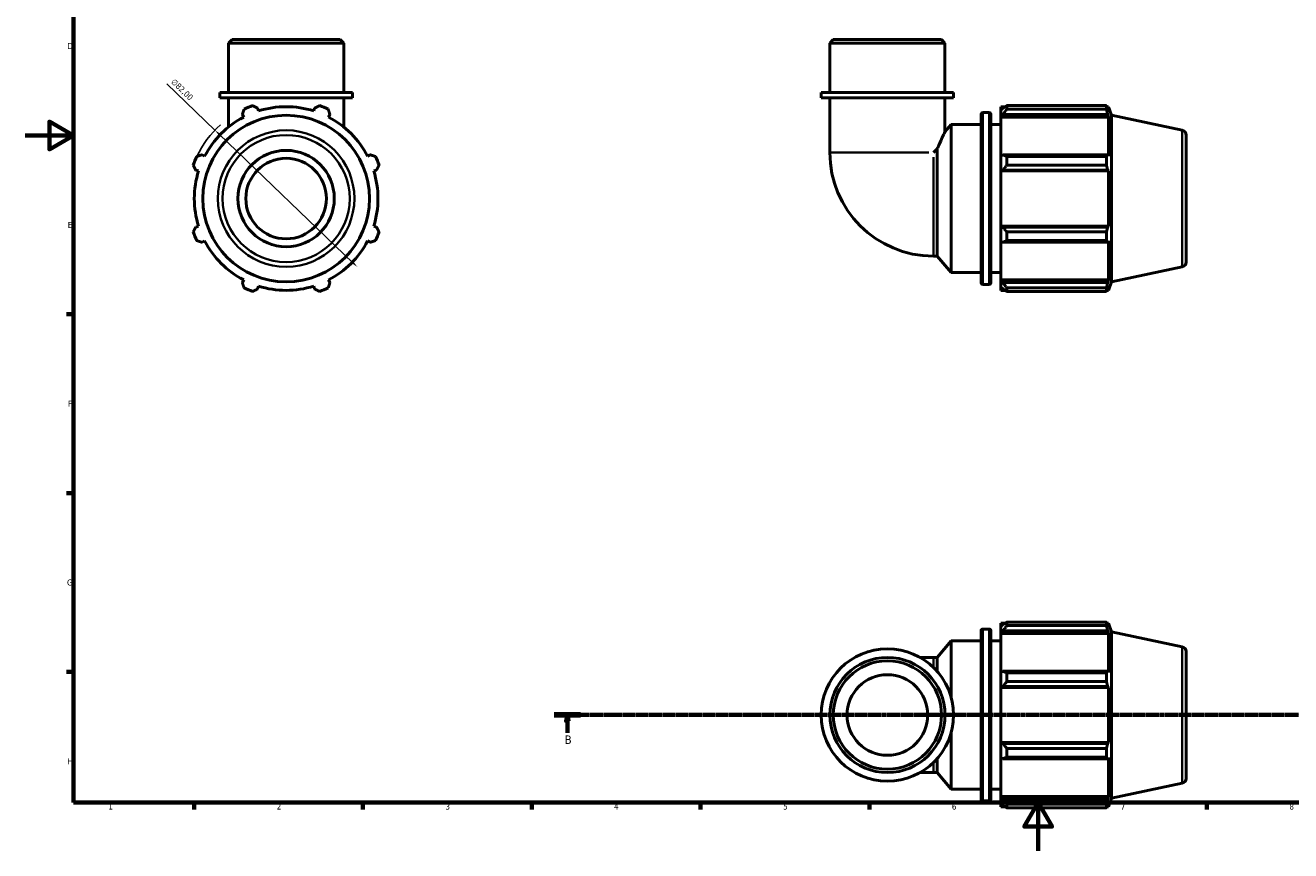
# Model space of a CAD drawing. Header units: millimetres. Extents: x 0 to 931, y 0 to 900.
# Tile 1 of 5: x 0 to 525, y 0 to 343. Entities that reach past the tile are written whole.
import ezdxf

# ---------------------------------------------------------------- set-up
doc = ezdxf.new("R2010")
doc.units = ezdxf.units.MM
doc.linetypes.add('CHAIN', pattern=[0.7087, 0.4724, -0.0591, 0.1181, -0.0591])
for name, color, linetype, lineweight in [('Border (ISO)', 7, 'Continuous', 70), ('Dimension (ISO)', 7, 'Continuous', 25), ('Section Line (ISO)', 7, 'CHAIN', 70), ('Visible (ISO)', 7, 'Continuous', 50), ('Visible Narrow (ISO)', 7, 'Continuous', 35)]:
    doc.layers.add(name, color=color, linetype=linetype, lineweight=lineweight)
doc.styles.add('Label Text (ISO)', font='tahoma.ttf')
doc.styles.add('Note Text (ISO)', font='tahoma.ttf')
doc.dimstyles.new('Default (ISO)', dxfattribs={"dimtxt": 2.5, "dimasz": 2.5, "dimexe": 3.175, "dimexo": 0, "dimgap": 0.762, "dimtad": 1, "dimrnd": 1e-08, "dimzin": 0, "dimtxsty": 'Note Text (ISO)', "dimcen": 0.09, "dimdle": 10, "dimclrd": 256, "dimclre": 256, "dimclrt": 232, "dimazin": 0, "dimtfac": 1.40208, "dimtmove": 0, "dimatfit": 3, "dimfxl": 1, "dimtolj": 1, "dimtzin": 0, "dimlwd": -1, "dimlwe": -1, "dimarcsym": 0})

# ---------------------------------------------------------------- blocks, each defined once
blk = doc.blocks.new('Borders Default Border')
at = {"layer": 'Border (ISO)'}
for p, q in [((20, 222.75), (17.1, 222.75)), ((20, 148.5), (17.1, 148.5)), ((20, 74.25), (17.1, 74.25)), ((70.08, 20), (70.08, 17.1)), ((140.17, 20), (140.17, 17.1)), ((210.25, 20), (210.25, 17.1)), ((280.33, 20), (280.33, 17.1)), ((350.42, 20), (350.42, 17.1)), ((490.58, 20), (490.58, 17.1))]:
    blk.add_line(p, q, dxfattribs=at)
at = {"layer": 'Border (ISO)', "flags": 128}
for points in [[(20, 20), (20, 574), (821, 574), (821, 20), (20, 20)], [(0, 297), (20, 297), (10, 302.77), (10, 291.23), (20, 297)], [(420.5, 0), (420.5, 20), (414.73, 10), (426.27, 10), (420.5, 20)]]:
    blk.add_lwpolyline(points, dxfattribs=at)
at = {"layer": 'Border (ISO)', "color": 232, "true_color": 0xca0064, "char_height": 2.5, "attachment_point": 7, "style": 'Note Text (ISO)'}
for s, insert in [('D', (17.43, 332.88)), ('E', (17.64, 258.63)), ('F', (17.7, 184.38)), ('G', (17.31, 110.08)), ('H', (17.44, 35.88)), ('1', (34.48, 17.1)), ('2', (104.37, 17.1)), ('3', (174.43, 17.05)), ('4', (244.42, 17.1)), ('5', (314.64, 17.05)), ('6', (384.66, 17.05)), ('7', (454.77, 17.1)), ('8', (524.81, 17.04))]:
    blk.add_mtext(s, dxfattribs=dict(at, insert=insert))
blk = doc.blocks.new('2dTransSection0')
at = {"layer": 'Section Line (ISO)', "linetype": 'CHAIN'}
blk.add_line((219.5, 56.35), (630.31, 56.35), dxfattribs=at)
at = {"layer": 'Section Line (ISO)', "linetype": 'Continuous', "lineweight": 140}
for p, q in [((219.5, 56.35), (230.56, 56.35)), ((619.25, 56.35), (630.31, 56.35))]:
    blk.add_line(p, q, dxfattribs=at)
at = {"layer": 'Section Line (ISO)', "linetype": 'Continuous'}
for p, q in [((225.03, 56.35), (224.53, 53.85)), ((224.53, 53.85), (225.53, 53.85)), ((225.03, 53.85), (225.03, 56.35)), ((225.53, 53.85), (225.03, 56.35)), ((225.03, 48.9), (225.03, 53.85)), ((624.78, 56.35), (624.28, 53.85)), ((624.28, 53.85), (625.28, 53.85)), ((624.78, 53.85), (624.78, 56.35)), ((625.28, 53.85), (624.78, 56.35)), ((624.78, 48.9), (624.78, 53.85))]:
    blk.add_line(p, q, dxfattribs=at)
at = {"layer": 'Section Line (ISO)', "linetype": 'Continuous', "flags": 128}
for points in [[(225.53, 53.85), (225.03, 56.35), (224.53, 53.85), (225.53, 53.85)], [(625.28, 53.85), (624.78, 56.35), (624.28, 53.85), (625.28, 53.85)]]:
    blk.add_lwpolyline(points, dxfattribs=at)
at = {"layer": 'Section Line (ISO)'}
for points in [[(225.53, 53.85), (225.03, 56.35), (224.53, 53.85), (225.53, 53.85)], [(625.28, 53.85), (624.78, 56.35), (624.28, 53.85), (625.28, 53.85)]]:
    blk.add_solid(points, dxfattribs=at)
at = {"layer": 'Section Line (ISO)', "char_height": 3.5, "attachment_point": 7, "style": 'Label Text (ISO)'}
for insert in [(223.96, 44.35), (623.71, 44.35)]:
    blk.add_mtext('B', dxfattribs=dict(at, insert=insert))
blk = doc.blocks.new('*D12')
at = {"layer": 'Defpoints', "color": 0, "transparency": 16777216}
for p in [(78.72, 299.22), (137.84, 242.4)]:
    blk.add_point(p, dxfattribs=at)
at = {"layer": 'Dimension (ISO)', "transparency": 16777216}
for p, q in [((78.72, 299.22), (58.69, 318.47)), ((136.04, 244.13), (80.52, 297.48))]:
    blk.add_line(p, q, dxfattribs=at)
blk.add_arc((108.28, 270.81), 41, 131.6993, 154.792, dxfattribs=at)
for points in [[(80.81, 297.78), (80.23, 297.18), (78.72, 299.22)], [(136.33, 244.43), (135.75, 243.83), (137.84, 242.4)]]:
    blk.add_solid(points, dxfattribs=at)
at = {"layer": 'Dimension (ISO)', "color": 232, "true_color": 0xca0064, "transparency": 16777216, "insert": (62, 320.8), "char_height": 2.5, "attachment_point": 1, "rotation": 316.1362, "style": 'Note Text (ISO)'}
blk.add_mtext('\\A1;∅82,00', dxfattribs=at)

msp = doc.modelspace()

# ---------------------------------------------------------------- linework, layer by layer
at = {"layer": 'Visible (ISO)'}
for p, q in [((85.814, 336.806), (84.38, 335.372)), ((85.814, 336.806), (130.749, 336.806)), ((130.749, 336.806), (132.183, 335.372)), ((335.446, 336.806), (334.012, 335.372)), ((335.446, 336.806), (380.381, 336.806)), ((380.381, 336.806), (381.815, 335.372)), ((132.183, 335.372), (84.38, 335.372)), ((84.38, 314.806), (84.38, 335.372)), ((132.183, 314.806), (132.183, 335.372)), ((381.815, 335.372), (334.012, 335.372)), ((334.012, 314.806), (334.012, 335.372)), ((381.815, 314.806), (381.815, 335.372)), ((135.768, 314.806), (80.795, 314.806)), ((80.795, 312.606), (80.795, 314.806)), ((135.768, 312.606), (80.795, 312.606)), ((84.38, 312.606), (84.38, 300.515)), ((132.183, 312.606), (132.183, 300.515)), ((135.768, 312.606), (135.768, 314.806)), ((385.4, 314.806), (330.427, 314.806)), ((330.427, 312.606), (330.427, 314.806)), ((385.4, 312.606), (330.427, 312.606)), ((334.012, 312.606), (334.012, 289.927)), ((381.815, 312.606), (381.815, 298.515)), ((385.4, 312.606), (385.4, 314.806)), ((90.107, 305.719), (90.675, 304.628)), ((96.815, 307.171), (96.446, 308.344)), ((120.117, 308.344), (119.747, 307.171)), ((125.888, 304.628), (126.456, 305.719)), ((396.767, 235.936), (396.767, 305.676)), ((397.567, 306.476), (400.1, 306.476)), ((400.9, 305.676), (400.9, 235.936)), ((405.034, 308.936), (405.034, 307.562)), ((405.034, 308.936), (406.779, 308.936)), ((405.854, 308.344), (405.034, 307.562)), ((405.034, 304.991), (405.034, 307.562)), ((405.034, 304.991), (405.854, 305.719)), ((405.034, 304.628), (405.034, 304.991)), ((405.854, 305.719), (449.363, 305.719)), ((407.494, 309.384), (407.494, 307.901)), ((407.494, 309.384), (448.831, 309.384)), ((448.831, 307.901), (407.494, 307.901)), ((448.831, 307.901), (448.831, 309.384)), ((449.063, 308.936), (449.763, 308.936)), ((449.763, 307.171), (449.363, 308.344)), ((449.363, 305.719), (449.763, 304.628)), ((450.914, 305.395), (449.763, 308.936)), ((449.763, 307.171), (449.763, 308.936)), ((450.914, 236.217), (450.914, 305.395)), ((480.329, 299.143), (450.914, 305.395)), ((381.815, 298.515), (384.367, 301.556)), ((384.367, 240.056), (384.367, 301.556)), ((384.367, 301.556), (396.767, 301.556)), ((400.9, 301.556), (405.034, 301.556)), ((405.034, 304.628), (405.034, 288.602)), ((405.034, 304.628), (449.763, 304.628)), ((449.763, 288.412), (449.763, 304.628)), ((481.914, 297.186), (481.914, 244.426)), ((74.46, 288.412), (73.369, 288.98)), ((143.194, 288.98), (142.103, 288.412)), ((378.62, 291.513), (377.035, 289.927)), ((378.62, 246.904), (378.62, 291.513)), ((405.854, 288.98), (405.034, 288.602)), ((449.363, 288.98), (405.854, 288.98)), ((449.763, 288.412), (449.363, 288.98)), ((405.034, 282.395), (405.034, 288.602)), ((407.494, 288.268), (407.494, 284.689)), ((407.494, 288.268), (448.831, 288.268)), ((448.831, 284.689), (407.494, 284.689)), ((448.831, 284.689), (448.831, 288.268)), ((70.743, 282.642), (71.916, 282.272)), ((144.647, 282.272), (145.82, 282.642)), ((405.034, 282.395), (405.854, 282.642)), ((405.034, 282.272), (405.034, 282.395)), ((405.034, 282.272), (405.034, 259.34)), ((405.034, 282.272), (449.763, 282.272)), ((405.854, 282.642), (449.363, 282.642)), ((449.363, 282.642), (449.763, 282.272)), ((449.763, 259.34), (449.763, 282.272)), ((71.916, 259.34), (70.743, 258.97)), ((145.82, 258.97), (144.647, 259.34)), ((405.034, 259.217), (405.034, 259.34)), ((405.034, 259.34), (449.763, 259.34)), ((405.854, 258.97), (405.034, 259.217)), ((405.034, 253.01), (405.034, 259.217)), ((449.363, 258.97), (405.854, 258.97)), ((449.763, 259.34), (449.363, 258.97)), ((73.369, 252.632), (74.46, 253.2)), ((142.103, 253.2), (143.194, 252.632)), ((405.034, 253.01), (405.854, 252.632)), ((405.034, 253.01), (405.034, 236.984)), ((405.854, 252.632), (449.363, 252.632)), ((407.494, 256.923), (407.494, 253.344)), ((407.494, 256.923), (448.831, 256.923)), ((448.831, 253.344), (407.494, 253.344)), ((448.831, 253.344), (448.831, 256.923)), ((449.363, 252.632), (449.763, 253.2)), ((449.763, 236.984), (449.763, 253.2)), ((377.035, 246.904), (378.62, 246.904)), ((378.62, 246.904), (384.367, 240.056)), ((480.329, 242.469), (450.914, 236.217)), ((90.675, 236.984), (90.107, 235.893)), ((126.456, 235.893), (125.888, 236.984)), ((384.367, 240.056), (396.767, 240.056)), ((400.9, 240.056), (405.034, 240.056)), ((405.034, 236.621), (405.034, 236.984)), ((405.034, 236.984), (449.763, 236.984)), ((405.034, 234.05), (405.034, 236.621)), ((405.854, 235.893), (405.034, 236.621)), ((449.763, 236.984), (449.363, 235.893)), ((96.446, 233.268), (96.815, 234.441)), ((119.747, 234.441), (120.117, 233.268)), ((397.567, 235.136), (400.1, 235.136)), ((405.034, 234.05), (405.854, 233.268)), ((405.034, 234.05), (405.034, 232.676)), ((405.034, 232.676), (406.779, 232.676)), ((449.363, 235.893), (405.854, 235.893)), ((407.494, 233.711), (407.494, 232.228)), ((407.494, 233.711), (448.831, 233.711)), ((448.831, 232.228), (407.494, 232.228)), ((448.831, 232.228), (448.831, 233.711)), ((449.063, 232.676), (449.763, 232.676)), ((449.363, 233.268), (449.763, 234.441)), ((450.914, 236.217), (449.763, 232.676)), ((449.763, 232.676), (449.763, 234.441)), ((407.494, 94.928), (407.494, 93.445)), ((407.494, 94.928), (448.831, 94.928)), ((448.831, 93.445), (448.831, 94.928)), ((396.767, 21.48), (396.767, 91.22)), ((397.567, 92.02), (400.1, 92.02)), ((400.9, 91.22), (400.9, 21.48)), ((405.034, 94.48), (405.034, 93.106)), ((405.034, 94.48), (406.779, 94.48)), ((405.854, 93.888), (405.034, 93.106)), ((405.034, 90.535), (405.034, 93.106)), ((405.034, 90.535), (405.854, 91.262)), ((405.034, 90.171), (405.034, 90.535)), ((405.034, 90.171), (405.034, 74.145)), ((405.034, 90.171), (449.763, 90.171)), ((405.854, 91.262), (449.363, 91.262)), ((448.831, 93.445), (407.494, 93.445)), ((449.063, 94.48), (449.763, 94.48)), ((449.763, 92.715), (449.363, 93.888)), ((449.363, 91.262), (449.763, 90.171)), ((450.914, 90.939), (449.763, 94.48)), ((449.763, 92.715), (449.763, 94.48)), ((449.763, 73.956), (449.763, 90.171)), ((450.914, 21.76), (450.914, 90.939)), ((480.329, 84.686), (450.914, 90.939)), ((378.62, 80.251), (384.367, 87.1)), ((384.367, 63.816), (384.367, 87.1)), ((384.367, 87.1), (396.767, 87.1)), ((400.9, 87.1), (405.034, 87.1)), ((377.035, 80.251), (371.487, 80.251)), ((377.035, 80.251), (378.62, 80.251)), ((378.62, 74.426), (378.62, 80.251)), ((481.914, 82.73), (481.914, 29.969)), ((405.854, 74.524), (405.034, 74.145)), ((405.034, 67.939), (405.034, 74.145)), ((449.363, 74.524), (405.854, 74.524)), ((407.494, 73.812), (407.494, 70.232)), ((407.494, 73.812), (448.831, 73.812)), ((448.831, 70.232), (448.831, 73.812)), ((449.763, 73.956), (449.363, 74.524)), ((448.831, 70.232), (407.494, 70.232)), ((405.034, 67.939), (405.854, 68.185)), ((405.034, 67.816), (405.034, 67.939)), ((405.034, 67.816), (405.034, 44.884)), ((405.034, 67.816), (449.763, 67.816)), ((405.854, 68.185), (449.363, 68.185)), ((449.363, 68.185), (449.763, 67.816)), ((449.763, 44.884), (449.763, 67.816)), ((384.367, 25.6), (384.367, 48.884)), ((405.034, 44.76), (405.034, 44.884)), ((405.034, 44.884), (449.763, 44.884)), ((405.034, 38.554), (405.034, 44.76)), ((405.854, 44.514), (405.034, 44.76)), ((449.363, 44.514), (405.854, 44.514)), ((407.494, 42.467), (407.494, 38.887)), ((407.494, 42.467), (448.831, 42.467)), ((448.831, 38.887), (448.831, 42.467)), ((449.763, 44.884), (449.363, 44.514)), ((378.62, 32.448), (378.62, 38.273)), ((405.034, 38.554), (405.034, 22.528)), ((405.034, 38.554), (405.854, 38.175)), ((405.854, 38.175), (449.363, 38.175)), ((448.831, 38.887), (407.494, 38.887)), ((449.363, 38.175), (449.763, 38.743)), ((449.763, 22.528), (449.763, 38.743)), ((371.487, 32.448), (377.035, 32.448)), ((377.035, 32.448), (378.62, 32.448)), ((378.62, 32.448), (384.367, 25.6)), ((480.329, 28.013), (450.914, 21.76)), ((384.367, 25.6), (396.767, 25.6)), ((400.9, 25.6), (405.034, 25.6)), ((405.034, 22.164), (405.034, 22.528)), ((405.034, 22.528), (449.763, 22.528)), ((405.034, 19.593), (405.034, 22.164)), ((405.854, 21.437), (405.034, 22.164)), ((449.363, 21.437), (405.854, 21.437)), ((449.763, 22.528), (449.363, 21.437)), ((450.914, 21.76), (449.763, 18.22)), ((397.567, 20.68), (400.1, 20.68)), ((405.034, 19.593), (405.034, 18.22)), ((405.034, 19.593), (405.854, 18.811)), ((405.034, 18.22), (406.779, 18.22)), ((407.494, 19.254), (407.494, 17.772)), ((407.494, 19.254), (448.831, 19.254)), ((448.831, 17.772), (407.494, 17.772)), ((448.831, 17.772), (448.831, 19.254)), ((449.063, 18.22), (449.763, 18.22)), ((449.363, 18.811), (449.763, 19.984)), ((449.763, 18.22), (449.763, 19.984))]:
    msp.add_line(p, q, dxfattribs=at)
for centre, radius in [((108.281, 270.806), 34.589), ((108.281, 270.806), 20), ((108.281, 270.806), 16.731), ((357.914, 56.35), 27.487), ((357.914, 56.35), 23.901), ((357.914, 56.35), 22.467), ((357.914, 56.35), 16.731)]:
    msp.add_circle(centre, radius, dxfattribs=at)
for centre, radius, start, end in [((108.281, 270.806), 41, 109.79198, 115.20802), ((108.281, 270.806), 38.13, 72.5, 107.5), ((108.281, 270.806), 41, 64.79198, 70.20802), ((397.567, 305.676), 0.8, 90, 180), ((400.1, 305.676), 0.8, 0, 90), ((108.281, 270.806), 38.13, 117.5, 152.5), ((108.281, 270.806), 38.13, 27.5, 62.5), ((479.914, 297.186), 2, 0, 78), ((377.035, 289.927), 43.023, 180, 270), ((108.281, 270.806), 41, 154.79198, 160.20802), ((108.281, 270.806), 41, 19.79198, 25.20802), ((108.281, 270.806), 38.13, 162.5, 197.5), ((108.281, 270.806), 38.13, 342.5, 17.5), ((108.281, 270.806), 41, 199.79198, 205.20802), ((108.281, 270.806), 38.13, 207.5, 242.5), ((108.281, 270.806), 38.13, 297.5, 332.5), ((108.281, 270.806), 41, 334.79198, 340.20802), ((479.914, 244.426), 2, 282, 0), ((108.281, 270.806), 41, 244.79198, 250.20802), ((108.281, 270.806), 38.13, 252.5, 287.5), ((108.281, 270.806), 41, 289.79198, 295.20802), ((397.567, 235.936), 0.8, 180, 270), ((400.1, 235.936), 0.8, 270, 0), ((397.567, 91.22), 0.8, 90, 180), ((400.1, 91.22), 0.8, 0, 90), ((479.914, 82.73), 2, 0, 78), ((479.914, 29.969), 2, 282, 0), ((397.567, 21.48), 0.8, 180, 270), ((400.1, 21.48), 0.8, 270, 0)]:
    msp.add_arc(centre, radius, start, end, dxfattribs=at)
for points, weights in [([(90.107, 305.719), (90.456, 306.788), (90.819, 307.901)], [1.00286889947, 1.00184242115, 1]), ([(94.399, 309.384), (95.443, 308.854), (96.446, 308.344)], [1, 1.00184242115, 1.00286889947]), ([(120.117, 308.344), (121.12, 308.854), (122.164, 309.384)], [1.00286889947, 1.00184242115, 1]), ([(125.744, 307.901), (126.107, 306.788), (126.456, 305.719)], [1, 1.00184242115, 1.00286889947]), ([(407.494, 309.384), (406.641, 308.854), (405.854, 308.344)], [1.01785635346, 1.01261861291, 1.00658545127]), ([(405.854, 305.719), (406.641, 306.788), (407.494, 307.901)], [1.00658545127, 1.01261861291, 1.01785635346]), ([(448.831, 309.384), (449.108, 308.854), (449.363, 308.344)], [1, 1.00184242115, 1.00286889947]), ([(449.363, 305.719), (449.108, 306.788), (448.831, 307.901)], [1.00286889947, 1.00184242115, 1]), ([(71.186, 288.268), (72.3, 288.632), (73.369, 288.98)], [1, 1.00184242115, 1.00286889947]), ([(143.194, 288.98), (144.263, 288.632), (145.377, 288.268)], [1.00286889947, 1.00184242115, 1]), ([(407.494, 288.268), (406.641, 288.632), (405.854, 288.98)], [1.01785635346, 1.01261861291, 1.00658545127]), ([(448.831, 288.268), (449.108, 288.632), (449.363, 288.98)], [1, 1.00184242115, 1.00286889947]), ([(70.743, 282.642), (70.234, 283.644), (69.703, 284.689)], [1.00286889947, 1.00184242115, 1]), ([(146.859, 284.689), (146.329, 283.644), (145.82, 282.642)], [1, 1.00184242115, 1.00286889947]), ([(405.854, 282.642), (406.641, 283.644), (407.494, 284.689)], [1.00658545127, 1.01261861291, 1.01785635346]), ([(449.363, 282.642), (449.108, 283.644), (448.831, 284.689)], [1.00286889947, 1.00184242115, 1]), ([(69.703, 256.923), (70.234, 257.968), (70.743, 258.97)], [1, 1.00184242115, 1.00286889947]), ([(145.82, 258.97), (146.329, 257.968), (146.859, 256.923)], [1.00286889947, 1.00184242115, 1]), ([(407.494, 256.923), (406.641, 257.968), (405.854, 258.97)], [1.01785635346, 1.01261861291, 1.00658545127]), ([(448.831, 256.923), (449.108, 257.968), (449.363, 258.97)], [1, 1.00184242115, 1.00286889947]), ([(73.369, 252.632), (72.3, 252.98), (71.186, 253.344)], [1.00286889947, 1.00184242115, 1]), ([(145.377, 253.344), (144.263, 252.98), (143.194, 252.632)], [1, 1.00184242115, 1.00286889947]), ([(405.854, 252.632), (406.641, 252.98), (407.494, 253.344)], [1.00658545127, 1.01261861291, 1.01785635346]), ([(449.363, 252.632), (449.108, 252.98), (448.831, 253.344)], [1.00286889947, 1.00184242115, 1]), ([(90.819, 233.711), (90.456, 234.824), (90.107, 235.893)], [1, 1.00184242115, 1.00286889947]), ([(96.446, 233.268), (95.443, 232.758), (94.399, 232.228)], [1.00286889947, 1.00184242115, 1]), ([(122.164, 232.228), (121.12, 232.758), (120.117, 233.268)], [1, 1.00184242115, 1.00286889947]), ([(126.456, 235.893), (126.107, 234.824), (125.744, 233.711)], [1.00286889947, 1.00184242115, 1]), ([(407.494, 233.711), (406.641, 234.824), (405.854, 235.893)], [1.01785635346, 1.01261861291, 1.00658545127]), ([(405.854, 233.268), (406.641, 232.758), (407.494, 232.228)], [1.00658545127, 1.01261861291, 1.01785635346]), ([(448.831, 233.711), (449.108, 234.824), (449.363, 235.893)], [1, 1.00184242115, 1.00286889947]), ([(449.363, 233.268), (449.108, 232.758), (448.831, 232.228)], [1.00286889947, 1.00184242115, 1]), ([(407.494, 94.928), (406.641, 94.397), (405.854, 93.888)], [1.01785635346, 1.01261861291, 1.00658545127]), ([(448.831, 94.928), (449.108, 94.397), (449.363, 93.888)], [1, 1.00184242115, 1.00286889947]), ([(405.854, 91.262), (406.641, 92.331), (407.494, 93.445)], [1.00658545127, 1.01261861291, 1.01785635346]), ([(449.363, 91.262), (449.108, 92.331), (448.831, 93.445)], [1.00286889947, 1.00184242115, 1]), ([(407.494, 73.812), (406.641, 74.175), (405.854, 74.524)], [1.01785635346, 1.01261861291, 1.00658545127]), ([(448.831, 73.812), (449.108, 74.175), (449.363, 74.524)], [1, 1.00184242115, 1.00286889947]), ([(405.854, 68.185), (406.641, 69.188), (407.494, 70.232)], [1.00658545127, 1.01261861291, 1.01785635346]), ([(449.363, 68.185), (449.108, 69.188), (448.831, 70.232)], [1.00286889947, 1.00184242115, 1]), ([(407.494, 42.467), (406.641, 43.511), (405.854, 44.514)], [1.01785635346, 1.01261861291, 1.00658545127]), ([(448.831, 42.467), (449.108, 43.511), (449.363, 44.514)], [1, 1.00184242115, 1.00286889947]), ([(405.854, 38.175), (406.641, 38.524), (407.494, 38.887)], [1.00658545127, 1.01261861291, 1.01785635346]), ([(449.363, 38.175), (449.108, 38.524), (448.831, 38.887)], [1.00286889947, 1.00184242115, 1]), ([(407.494, 19.254), (406.641, 20.368), (405.854, 21.437)], [1.01785635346, 1.01261861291, 1.00658545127]), ([(448.831, 19.254), (449.108, 20.368), (449.363, 21.437)], [1, 1.00184242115, 1.00286889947]), ([(405.854, 18.811), (406.641, 18.302), (407.494, 17.772)], [1.00658545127, 1.01261861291, 1.01785635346]), ([(449.363, 18.811), (449.108, 18.302), (448.831, 17.772)], [1.00286889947, 1.00184242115, 1])]:
    msp.add_rational_spline(points, weights, degree=2, dxfattribs=at)
msp.add_open_spline([(378.62, 291.513), (378.676, 291.645), (378.731, 291.775), (379.371, 293.278), (379.935, 294.528), (380.784, 296.366), (381.159, 297.155), (381.547, 297.963), (381.649, 298.172), (381.782, 298.448), (381.815, 298.515), (381.815, 298.515)], degree=3, knots=[9.2372472, 9.2372472, 9.2372472, 9.2372472, 9.2847759, 9.2847759, 9.7873543, 9.7873543, 10.2155576, 10.2155576, 10.4296592, 10.4296592, 10.6437608, 10.6437608, 10.6437608, 10.6437608], dxfattribs=at)
at = {"layer": 'Visible Narrow (ISO)'}
for p, q in [((397.567, 306.037), (397.567, 235.575)), ((400.1, 235.575), (400.1, 306.037)), ((480.329, 242.818), (480.329, 298.794)), ((334.198, 289.927), (375.099, 289.927)), ((377.035, 247.091), (377.035, 287.992)), ((397.567, 91.58), (397.567, 21.119)), ((400.1, 21.119), (400.1, 91.58)), ((480.329, 28.362), (480.329, 84.337)), ((377.035, 76.49), (377.035, 80.24)), ((377.035, 32.459), (377.035, 36.21))]:
    msp.add_line(p, q, dxfattribs=at)
for radius in [28.337, 26.38]:
    msp.add_circle((108.281, 270.806), radius, dxfattribs=at)

# ---------------------------------------------------------------- block references
msp.add_blockref('Borders Default Border', (0, 0))
at = {"layer": 'Section Line (ISO)'}
msp.add_blockref('2dTransSection0', (0, 0), dxfattribs=at)

# ---------------------------------------------------------------- dimensions: what is measured, and where the dimension line sits
at = {"layer": 'Dimension (ISO)'}
dim = msp.add_diameter_dim_2p(p1=(137.842, 242.395), p2=(78.721, 299.217), dimstyle='Default (ISO)', override={"dimdec": 2, "dimlfac": 1, "dimtp": 0, "dimtm": 0, "dimtdec": 2, "dimatfit": 2}, dxfattribs=at)
dim.commit()
dim.dimension.update_dxf_attribs({"geometry": '*D12', "text_midpoint": (63.202, 314.132), "dimtype": 163})

doc.saveas('drawing.dxf')
